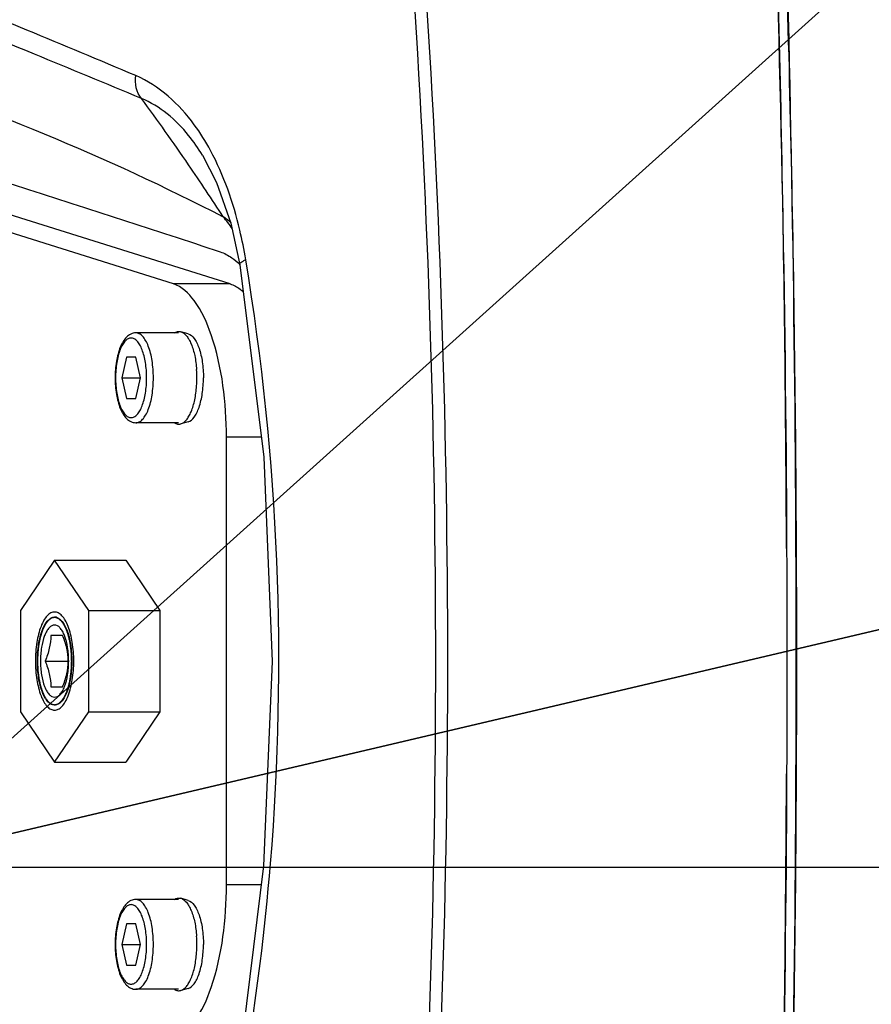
# Model space of a CAD drawing. Header units: millimetres. Extents: x 0 to 12486, y 0 to 8400.
# Tile 52 of 111: x 6451 to 6534, y 1973 to 2069. Entities that reach past the tile are written whole.
import ezdxf

# ---------------------------------------------------------------- set-up
doc = ezdxf.new("R2010")
doc.units = ezdxf.units.MM
doc.header["$LTSCALE"] = 653.4
doc.linetypes.add('CENTER', pattern=[0.6, 0.375, -0.075, 0.075, -0.075])
doc.layers.get('0').update_dxf_attribs({"linetype": 'CONTINUOUS'})
for name, color, linetype in [('03__ASM_ALL_CURVES', 7, 'CONTINUOUS'), ('1_DXF_AXIS', 7, 'CONTINUOUS'), ('304102000126DXF_CONTINUOUS_LINE', 7, 'CONTINUOUS'), ('304102000127DXF_CONTINUOUS_LINE', 7, 'CONTINUOUS'), ('304103000034DXF_CONTINUOUS_LINE', 7, 'CONTINUOUS'), ('304105000340DXF_CONTINUOUS_LINE', 7, 'CONTINUOUS'), ('304106000106DXF_CONTINUOUS_LINE', 7, 'CONTINUOUS'), ('501023000062DXF_CONTINUOUS_LINE', 7, 'CONTINUOUS'), ('604006000002DXF_CONTINUOUS_LINE', 7, 'CONTINUOUS'), ('625001000001DXF_CONTINUOUS_LINE', 7, 'CONTINUOUS'), ('627001000012DXF_CONTINUOUS_LINE', 7, 'CONTINUOUS'), ('DRW0004_DXF_DIMENSION', 7, 'CONTINUOUS')]:
    doc.layers.add(name, color=color, linetype=linetype)
doc.styles.get("Standard").update_dxf_attribs({"font": 'txt', "width": 0.7})
doc.dimstyles.new('DIMSTYLE_1', dxfattribs={"dimtxt": 100, "dimasz": 60, "dimexe": 1.5, "dimexo": 0, "dimgap": 2.5, "dimtad": 0, "dimtih": 1, "dimtoh": 1, "dimdec": 1, "dimdsep": 46, "dimtxsty": 'Standard', "dimblk": '_FILLED', "dimblk1": '_FILLED', "dimblk2": '_FILLED', "dimcen": 0.09, "dimclrt": 5, "dimazin": 2, "dimtp": 0.5, "dimtm": 0.5, "dimtfac": 1, "dimtdec": 65535, "dimtofl": 0, "dimtmove": 0, "dimatfit": 3, "dimldrblk": '_FILLED', "dimfxl": 0, "dimtolj": 1, "dimarcsym": 0})
doc.dimstyles.new('DIMSTYLE_3', dxfattribs={"dimtxt": 100, "dimasz": 60, "dimexe": 1.5, "dimexo": 0, "dimtad": 1, "dimdsep": 46, "dimtxsty": 'Standard', "dimblk": '_FILLED', "dimblk1": '_FILLED', "dimblk2": '_FILLED', "dimcen": 0.09, "dimclrt": 5, "dimazin": 2, "dimtp": 1.2, "dimtm": 1.2, "dimtfac": 1, "dimtofl": 0, "dimtmove": 0, "dimatfit": 3, "dimldrblk": '_FILLED', "dimfxl": 0, "dimtolj": 1, "dimarcsym": 0})
doc.dimstyles.new('DIMSTYLE_5', dxfattribs={"dimtxt": 100, "dimasz": 60, "dimexe": 1.5, "dimexo": 0, "dimtad": 1, "dimdsep": 46, "dimtxsty": 'Standard', "dimblk": '_FILLED', "dimblk1": '_FILLED', "dimblk2": '_FILLED', "dimcen": 0.09, "dimclrt": 5, "dimazin": 2, "dimtp": 0.5, "dimtm": 0.5, "dimtfac": 1, "dimtofl": 0, "dimtmove": 0, "dimatfit": 3, "dimldrblk": '_FILLED', "dimfxl": 0, "dimtolj": 1, "dimarcsym": 0})

# ---------------------------------------------------------------- blocks, each defined once
blk = doc.blocks.new('*D1')
at = {"layer": 'DRW0004_DXF_DIMENSION', "color": 2, "linetype": 'Continuous'}
for start, end in [(285.876118, 360), (193, 267.297394)]:
    blk.add_arc((6436.31, 1986.422), 862.669, start, end, dxfattribs=at)
for points in [[(7303.889, 1926.215), (7298.979, 1986.422), (7289.897, 1926.702)], [(5618.035, 1736.217), (5595.752, 1792.364), (5604.512, 1732.595)]]:
    blk.add_solid(points, dxfattribs=at)
at = {"layer": 'DRW0004_DXF_DIMENSION', "color": 5, "linetype": 'Continuous', "insert": (6533.967, 1179.298), "char_height": 100, "width": 276.66667, "attachment_point": 2, "line_spacing_factor": 0.9}
blk.add_mtext('167\\fgdt;{\\fgdt;~}', dxfattribs=at)
blk = doc.blocks.new('_FILLED')
at = {"color": 0, "linetype": 'ByBlock'}
blk.add_solid([(0, 0), (-1, 0.1167), (-1, -0.1167)], dxfattribs=at)
blk = doc.blocks.new('*D2')
at = {"layer": 'DRW0004_DXF_DIMENSION', "color": 2, "linetype": 'Continuous'}
for start, end in [(92.702606, 167), (0, 74.123882)]:
    blk.add_arc((6436.31, 1986.422), 862.669, start, end, dxfattribs=at)
for points in [[(5604.512, 2240.249), (5595.752, 2180.48), (5618.035, 2236.627)], [(7289.897, 2046.142), (7298.979, 1986.422), (7303.889, 2046.629)]]:
    blk.add_solid(points, dxfattribs=at)
at = {"layer": 'DRW0004_DXF_DIMENSION', "color": 5, "linetype": 'Continuous', "insert": (6533.967, 2893.545), "char_height": 100, "width": 276.66667, "attachment_point": 2, "line_spacing_factor": 0.9}
blk.add_mtext('167\\fgdt;{\\fgdt;~}', dxfattribs=at)
blk = doc.blocks.new('*D7')
at = {"layer": 'DRW0004_DXF_DIMENSION', "color": 2, "linetype": 'Continuous'}
for p, q in [((6436.31, 1986.422), (9013.198, 2592.5)), ((8239.488, 2410.525), (6436.31, 1986.422)), ((8239.488, 2410.525), (8239.488, 2410.525))]:
    blk.add_line(p, q, dxfattribs=at)
at = {"layer": 'DRW0004_DXF_DIMENSION', "color": 2, "linetype": 'Continuous', "xscale": 60, "yscale": 60, "zscale": 60, "rotation": 193.2340523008}
blk.add_blockref('_FILLED', (8239.488, 2410.525), dxfattribs=at)
at = {"layer": 'DRW0004_DXF_DIMENSION', "color": 5, "linetype": 'Continuous', "insert": (8439.454, 2585.968), "char_height": 100, "width": 560, "attachment_point": 1, "rotation": 13.23529, "line_spacing_factor": 0.9}
blk.add_mtext('R1852.38', dxfattribs=at)
blk = doc.blocks.new('*D9')
at = {"layer": 'DRW0004_DXF_DIMENSION', "color": 2, "linetype": 'Continuous'}
for p, q in [((6436.31, 1986.422), (7469.638, 2916.6)), ((6671.17, 2197.838), (6436.31, 1986.422)), ((6671.17, 2197.838), (6671.17, 2197.838))]:
    blk.add_line(p, q, dxfattribs=at)
at = {"layer": 'DRW0004_DXF_DIMENSION', "color": 2, "linetype": 'Continuous', "xscale": 60, "yscale": 60, "zscale": 60, "rotation": 221.9916139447}
blk.add_blockref('_FILLED', (6671.17, 2197.838), dxfattribs=at)
at = {"layer": 'DRW0004_DXF_DIMENSION', "color": 5, "linetype": 'Continuous', "insert": (7177.904, 2822.173), "char_height": 100, "width": 280, "attachment_point": 1, "rotation": 41.99284, "line_spacing_factor": 0.9}
blk.add_mtext('R316', dxfattribs=at)

msp = doc.modelspace()

# ---------------------------------------------------------------- linework, layer by layer
at = {"color": 2, "linetype": 'Continuous'}
for radius in [489.216, 316]:
    msp.add_circle((6436.31, 1986.422), radius, dxfattribs=at)
at = {"layer": '03__ASM_ALL_CURVES', "color": 4, "linetype": 'Continuous'}
msp.add_line((4881.93, 1986.422), (8288.69, 1986.422), dxfattribs=at)
for radius in [489.216, 316]:
    msp.add_circle((6436.31, 1986.422), radius, dxfattribs=at)
at = {"layer": '1_DXF_AXIS', "color": 7, "linetype": 'CENTER'}
msp.add_line((6436.31, 1986.422), (7608.843, 1986.422), dxfattribs=at)
at = {"layer": '304102000126DXF_CONTINUOUS_LINE', "color": 7, "linetype": 'Continuous'}
for centre, radius, start, end in [((4246.246, 2006.589), 2280.136, 0.769548, 1.793719), ((4236.528, 2006.433), 2289.855, 0.26154, 0.770195), ((4234.703, 2006.422), 2291.679, 359.738397, 0.2616), ((4236.528, 2006.411), 2289.855, 359.229802, 359.738457), ((4246.246, 2006.255), 2280.136, 358.206281, 359.230449)]:
    msp.add_arc(centre, radius, start, end, dxfattribs=at)
at = {"layer": '304102000127DXF_CONTINUOUS_LINE', "color": 7, "linetype": 'Continuous'}
msp.add_line((6468.703, 2055.528), (6468.696, 2055.539), dxfattribs=at)
for points in [[(6468.696, 2055.539), (6470.069, 2052.869), (6471.451, 2048.92), (6472.327, 2044.902)], [(6472.327, 2044.902), (6474.649, 2026.232), (6475.482, 2006.385), (6474.643, 1986.538), (6472.327, 1967.941)]]:
    msp.add_lwpolyline(points, dxfattribs=at)
msp.add_arc((4241.257, 2006.422), 2284.203, 358.205771, 1.794229, dxfattribs=at)
at = {"layer": '304102000127DXF_CONTINUOUS_LINE', "color": 9, "linetype": 'Continuous'}
for centre, radius, start, end in [((5493.747, 2006.422), 997.599, 356.258971, 3.741026), ((5487.517, 2006.422), 1004.995, 356.279406, 3.720595), ((6284.892, 1929.736), 221.101, 34.38501, 36.43038), ((6265.658, 1916.529), 244.432, 32.9676, 34.39356), ((6462.349, 2037.758), 14.461, 50.7181, 54.57067), ((6457.303, 2038.231), 17.556, 35.46818, 40.10554)]:
    msp.add_arc(centre, radius, start, end, dxfattribs=at)
for points, knots in [([(6462.231, 2063.255), (6458.716, 2064.748), (6446.201, 2069.988), (6433.608, 2075.043), (6424.487, 2078.484)], [0, 0, 0, 0, 0.281484, 1, 1, 1, 1]), ([(6462.785, 2061.035), (6459.328, 2062.477), (6446.902, 2067.636), (6434.423, 2072.668), (6425.369, 2076.171)], [0, 0, 0, 0, 0.278396, 1, 1, 1, 1]), ([(6424.116, 2067.203), (6427.88, 2066.295), (6443.916, 2061.834), (6459.389, 2055.399), (6470.731, 2049.541)], [0, 0, 0, 0, 0.232733, 1, 1, 1, 1]), ([(6469.488, 2055.985), (6469.02, 2056.854), (6467.213, 2059.79), (6464.505, 2062.288), (6462.231, 2063.255)], [0, 0, 0, 0, 0.285481, 1, 1, 1, 1]), ([(6468.696, 2055.539), (6468.292, 2056.204), (6466.761, 2058.436), (6464.581, 2060.309), (6462.785, 2061.035)], [0, 0, 0, 0, 0.286377, 1, 1, 1, 1]), ([(6472.907, 2045.391), (6472.746, 2046.356), (6472.019, 2050), (6470.788, 2053.571), (6469.488, 2055.985)], [0, 0, 0, 0, 0.262922, 1, 1, 1, 1]), ([(6472.327, 2044.903), (6472.3, 2045.06), (6472.61, 2045.246), (6472.818, 2045.352), (6472.907, 2045.391)], [0, 0, 0, 0, 0.62149, 1, 1, 1, 1]), ([(6472.907, 1967.453), (6473.971, 1973.851), (6477.197, 1999.707), (6476.116, 2026.097), (6472.907, 2045.391)], [0, 0, 0, 0, 0.249033, 1, 1, 1, 1])]:
    msp.add_open_spline(points, degree=3, knots=knots, dxfattribs=at)
msp.add_open_spline([(6462.786, 2061.035), (6462.291, 2061.615), (6462.125, 2062.5), (6462.231, 2063.255)], degree=3, dxfattribs=at)
at = {"layer": '304102000127DXF_CONTINUOUS_LINE', "color": 7, "linetype": 'Continuous'}
msp.add_open_spline([(6444.682, 2054.461), (6446.868, 2053.773), (6455.465, 2051.051), (6464.044, 2048.27), (6470.427, 2046.156)], degree=3, knots=[0, 0, 0, 0, 0.254245, 1, 1, 1, 1], dxfattribs=at)
for points in [[(6470.427, 2046.156), (6470.827, 2046.023), (6471.2, 2045.807), (6471.547, 2045.568)], [(6471.547, 2045.568), (6471.813, 2045.384), (6472.068, 2045.182), (6472.312, 2044.969)]]:
    msp.add_open_spline(points, degree=3, dxfattribs=at)
at = {"layer": '304103000034DXF_CONTINUOUS_LINE', "color": 7, "linetype": 'Continuous'}
msp.add_arc((6436.31, 1986.422), 225, 72.65327, 219.29549, dxfattribs=at)
at = {"layer": '304105000340DXF_CONTINUOUS_LINE', "color": 7, "linetype": 'Continuous'}
for p, q in [((6465.881, 2043.039), (6424.854, 2055.932)), ((6471.404, 2043.039), (6430.377, 2055.932)), ((6471.028, 1984.693), (6471.028, 2028.151))]:
    msp.add_line(p, q, dxfattribs=at)
at = {"layer": '304105000340DXF_CONTINUOUS_LINE', "color": 9, "linetype": 'Continuous'}
for p, q in [((6471.404, 2043.039), (6465.881, 2043.039)), ((6474.411, 2028.151), (6471.028, 2028.151)), ((6474.413, 1984.693), (6471.028, 1984.693))]:
    msp.add_line(p, q, dxfattribs=at)
at = {"layer": '304105000340DXF_CONTINUOUS_LINE', "color": 7, "linetype": 'Continuous'}
for points, knots in [([(6471.028, 2028.151), (6471.028, 2031.5), (6470.488, 2036.19), (6468.321, 2041.196), (6466.702, 2042.781), (6465.881, 2043.039)], [0, 0, 0, 0, 0.614355, 0.842182, 1, 1, 1, 1]), ([(6471.404, 2043.039), (6471.747, 2042.931), (6472.188, 2042.682), (6472.565, 2042.365), (6472.664, 2042.274)], [0, 0, 0, 0, 0.728397, 1, 1, 1, 1]), ([(6465.881, 1969.805), (6466.702, 1970.062), (6468.321, 1971.648), (6470.488, 1976.653), (6471.028, 1981.344), (6471.028, 1984.693)], [0, 0, 0, 0, 0.157818, 0.385645, 1, 1, 1, 1])]:
    msp.add_open_spline(points, degree=3, knots=knots, dxfattribs=at)
at = {"layer": '304106000106DXF_CONTINUOUS_LINE', "color": 7, "linetype": 'Continuous'}
for centre, radius, start, end in [((3923.637, 2006.53), 2601.768, 0.670623, 1.573224), ((3920.791, 2006.422), 2605.536, 358.426682, 1.573318), ((3916.352, 2006.429), 2609.054, 0.240038, 0.670961), ((3916.352, 2006.415), 2609.054, 359.329036, 359.75996), ((3923.637, 2006.314), 2601.768, 358.426776, 359.329374)]:
    msp.add_arc(centre, radius, start, end, dxfattribs=at)
at = {"layer": '501023000062DXF_CONTINUOUS_LINE', "color": 7, "linetype": 'Continuous'}
for p, q in [((6466.384, 2038.282), (6462.242, 2038.282)), ((6461.33, 2035.922), (6460.879, 2033.922)), ((6462.233, 2035.922), (6461.33, 2035.922)), ((6462.684, 2033.922), (6462.233, 2035.922)), ((6460.879, 2033.922), (6461.33, 2031.922)), ((6460.879, 2033.922), (6462.684, 2033.922)), ((6462.233, 2031.922), (6462.684, 2033.922)), ((6461.33, 2031.922), (6462.233, 2031.922)), ((6466.384, 2029.562), (6462.242, 2029.562)), ((6466.384, 1983.282), (6462.242, 1983.282)), ((6461.33, 1980.922), (6460.879, 1978.922)), ((6462.233, 1980.922), (6461.33, 1980.922)), ((6462.684, 1978.922), (6462.233, 1980.922)), ((6460.879, 1978.922), (6462.684, 1978.922)), ((6460.879, 1978.922), (6461.33, 1976.922)), ((6462.233, 1976.922), (6462.684, 1978.922)), ((6461.33, 1976.922), (6462.233, 1976.922)), ((6466.384, 1974.562), (6462.242, 1974.562))]:
    msp.add_line(p, q, dxfattribs=at)
for points, knots in [([(6462.242, 2038.282), (6462.074, 2038.282), (6461.734, 2038.199), (6461.313, 2037.88), (6460.98, 2037.432), (6460.605, 2036.657), (6460.31, 2035.469), (6460.233, 2034.458), (6460.233, 2033.922)], [0, 0, 0, 0, 0.096655, 0.194622, 0.299474, 0.416486, 0.690249, 1, 1, 1, 1]), ([(6460.233, 2033.922), (6460.233, 2033.386), (6460.31, 2032.375), (6460.605, 2031.187), (6460.98, 2030.412), (6461.313, 2029.964), (6461.734, 2029.645), (6462.074, 2029.562), (6462.242, 2029.562)], [0, 0, 0, 0, 0.309754, 0.583517, 0.700528, 0.805379, 0.903343, 1, 1, 1, 1]), ([(6462.242, 1983.282), (6462.074, 1983.282), (6461.734, 1983.199), (6461.313, 1982.88), (6460.98, 1982.432), (6460.605, 1981.657), (6460.31, 1980.469), (6460.233, 1979.458), (6460.233, 1978.922)], [0, 0, 0, 0, 0.096655, 0.194622, 0.299474, 0.416486, 0.690249, 1, 1, 1, 1]), ([(6460.233, 1978.922), (6460.233, 1978.386), (6460.31, 1977.375), (6460.605, 1976.187), (6460.98, 1975.412), (6461.313, 1974.964), (6461.734, 1974.645), (6462.074, 1974.562), (6462.242, 1974.562)], [0, 0, 0, 0, 0.309754, 0.583517, 0.700528, 0.805379, 0.903343, 1, 1, 1, 1])]:
    msp.add_open_spline(points, degree=3, knots=knots, dxfattribs=at)
at = {"layer": '501023000062DXF_CONTINUOUS_LINE', "color": 9, "linetype": 'Continuous'}
for points, knots in [([(6463.29, 2033.922), (6463.29, 2034.416), (6463.238, 2035.139), (6463.052, 2036.047), (6462.87, 2036.629), (6462.647, 2037.112), (6462.391, 2037.479), (6462.105, 2037.72), (6461.781, 2037.81), (6461.458, 2037.72), (6461.171, 2037.479), (6460.916, 2037.112), (6460.693, 2036.629), (6460.511, 2036.047), (6460.325, 2035.139), (6460.273, 2034.416), (6460.273, 2033.922)], [0, 0, 0, 0, 0.167845, 0.245076, 0.314667, 0.374912, 0.424993, 0.465599, 0.5, 0.5344, 0.575007, 0.625087, 0.685333, 0.754924, 0.832155, 1, 1, 1, 1]), ([(6463.945, 2033.922), (6463.945, 2034.48), (6463.869, 2035.525), (6463.578, 2036.747), (6463.22, 2037.525), (6462.931, 2037.939), (6462.607, 2038.212), (6462.356, 2038.282), (6462.242, 2038.282)], [0, 0, 0, 0, 0.335824, 0.629187, 0.749725, 0.849927, 0.931171, 1, 1, 1, 1]), ([(6460.273, 2033.922), (6460.273, 2033.428), (6460.325, 2032.705), (6460.511, 2031.797), (6460.693, 2031.214), (6460.916, 2030.732), (6461.171, 2030.365), (6461.458, 2030.124), (6461.781, 2030.033), (6462.105, 2030.124), (6462.391, 2030.365), (6462.647, 2030.732), (6462.87, 2031.214), (6463.052, 2031.797), (6463.238, 2032.705), (6463.29, 2033.428), (6463.29, 2033.922)], [0, 0, 0, 0, 0.167845, 0.245076, 0.314667, 0.374912, 0.424993, 0.465599, 0.5, 0.5344, 0.575007, 0.625087, 0.685333, 0.754924, 0.832155, 1, 1, 1, 1]), ([(6462.242, 2029.562), (6462.356, 2029.562), (6462.607, 2029.632), (6462.931, 2029.904), (6463.22, 2030.319), (6463.578, 2031.097), (6463.869, 2032.318), (6463.945, 2033.364), (6463.945, 2033.922)], [0, 0, 0, 0, 0.068829, 0.150074, 0.250275, 0.370814, 0.664177, 1, 1, 1, 1]), ([(6463.945, 1978.922), (6463.945, 1979.48), (6463.869, 1980.525), (6463.578, 1981.747), (6463.22, 1982.525), (6462.931, 1982.939), (6462.607, 1983.212), (6462.356, 1983.282), (6462.242, 1983.282)], [0, 0, 0, 0, 0.335824, 0.629187, 0.749725, 0.849927, 0.931171, 1, 1, 1, 1]), ([(6463.29, 1978.922), (6463.29, 1979.416), (6463.238, 1980.139), (6463.052, 1981.047), (6462.87, 1981.629), (6462.647, 1982.112), (6462.391, 1982.479), (6462.105, 1982.72), (6461.781, 1982.81), (6461.458, 1982.72), (6461.171, 1982.479), (6460.916, 1982.112), (6460.693, 1981.629), (6460.511, 1981.047), (6460.325, 1980.139), (6460.273, 1979.416), (6460.273, 1978.922)], [0, 0, 0, 0, 0.167845, 0.245076, 0.314667, 0.374912, 0.424993, 0.465599, 0.5, 0.5344, 0.575007, 0.625087, 0.685333, 0.754924, 0.832155, 1, 1, 1, 1]), ([(6460.273, 1978.922), (6460.273, 1978.428), (6460.325, 1977.705), (6460.511, 1976.797), (6460.693, 1976.214), (6460.916, 1975.732), (6461.171, 1975.365), (6461.458, 1975.124), (6461.781, 1975.033), (6462.105, 1975.124), (6462.391, 1975.365), (6462.647, 1975.732), (6462.87, 1976.214), (6463.052, 1976.797), (6463.238, 1977.705), (6463.29, 1978.428), (6463.29, 1978.922)], [0, 0, 0, 0, 0.167845, 0.245076, 0.314667, 0.374912, 0.424993, 0.465599, 0.5, 0.5344, 0.575007, 0.625087, 0.685333, 0.754924, 0.832155, 1, 1, 1, 1]), ([(6462.242, 1974.562), (6462.356, 1974.562), (6462.607, 1974.632), (6462.931, 1974.904), (6463.22, 1975.319), (6463.578, 1976.097), (6463.869, 1977.318), (6463.945, 1978.364), (6463.945, 1978.922)], [0, 0, 0, 0, 0.068829, 0.150074, 0.250275, 0.370814, 0.664177, 1, 1, 1, 1])]:
    msp.add_open_spline(points, degree=3, knots=knots, dxfattribs=at)
at = {"layer": '604006000002DXF_CONTINUOUS_LINE', "color": 7, "linetype": 'Continuous'}
for p, q in [((6467.304, 2038.196), (6466.6, 2038.395)), ((6467.304, 2029.647), (6466.6, 2029.449)), ((6467.304, 1983.196), (6466.6, 1983.395)), ((6467.304, 1974.647), (6466.6, 1974.449))]:
    msp.add_line(p, q, dxfattribs=at)
for centre, start, end in [((6456.798, 2033.924), 359.98722, 3.9886), ((6456.798, 2033.919), 356.0114, 0.01278), ((6456.798, 1978.924), 359.98722, 3.9886), ((6456.798, 1978.919), 356.0114, 0.01278)]:
    msp.add_arc(centre, 11.367, start, end, dxfattribs=at)
for points, knots in [([(6465.977, 2038.285), (6466.071, 2038.346), (6466.275, 2038.436), (6466.499, 2038.423), (6466.6, 2038.395)], [0, 0, 0, 0, 0.515784, 1, 1, 1, 1]), ([(6466.6, 2038.395), (6466.813, 2038.335), (6467.113, 2038.083), (6467.408, 2037.644), (6467.716, 2037.005), (6467.995, 2036.019), (6468.106, 2035.171), (6468.138, 2034.715)], [0, 0, 0, 0, 0.159877, 0.263442, 0.383897, 0.670091, 1, 1, 1, 1]), ([(6467.304, 2038.196), (6467.541, 2038.13), (6467.867, 2037.823), (6468.171, 2037.307), (6468.482, 2036.549), (6468.734, 2035.407), (6468.801, 2034.435), (6468.801, 2033.922)], [0, 0, 0, 0, 0.156232, 0.260831, 0.383506, 0.673823, 1, 1, 1, 1]), ([(6467.304, 2029.647), (6467.541, 2029.714), (6467.867, 2030.021), (6468.171, 2030.537), (6468.482, 2031.295), (6468.734, 2032.437), (6468.801, 2033.408), (6468.801, 2033.922)], [0, 0, 0, 0, 0.156232, 0.260831, 0.383506, 0.673823, 1, 1, 1, 1]), ([(6466.6, 2029.449), (6466.813, 2029.509), (6467.113, 2029.761), (6467.408, 2030.199), (6467.716, 2030.839), (6467.995, 2031.825), (6468.106, 2032.673), (6468.138, 2033.129)], [0, 0, 0, 0, 0.159877, 0.263442, 0.383897, 0.670091, 1, 1, 1, 1]), ([(6465.977, 2029.559), (6466.071, 2029.498), (6466.275, 2029.408), (6466.499, 2029.421), (6466.6, 2029.449)], [0, 0, 0, 0, 0.515784, 1, 1, 1, 1]), ([(6465.977, 1983.285), (6466.071, 1983.346), (6466.275, 1983.436), (6466.499, 1983.423), (6466.6, 1983.395)], [0, 0, 0, 0, 0.515784, 1, 1, 1, 1]), ([(6466.6, 1983.395), (6466.813, 1983.335), (6467.113, 1983.083), (6467.408, 1982.644), (6467.716, 1982.005), (6467.995, 1981.019), (6468.106, 1980.171), (6468.138, 1979.715)], [0, 0, 0, 0, 0.159877, 0.263442, 0.383897, 0.670091, 1, 1, 1, 1]), ([(6467.304, 1983.196), (6467.541, 1983.13), (6467.867, 1982.823), (6468.171, 1982.307), (6468.482, 1981.549), (6468.734, 1980.407), (6468.801, 1979.435), (6468.801, 1978.922)], [0, 0, 0, 0, 0.156232, 0.260831, 0.383506, 0.673823, 1, 1, 1, 1]), ([(6467.304, 1974.647), (6467.541, 1974.714), (6467.867, 1975.021), (6468.171, 1975.537), (6468.482, 1976.295), (6468.734, 1977.437), (6468.801, 1978.408), (6468.801, 1978.922)], [0, 0, 0, 0, 0.156232, 0.260831, 0.383506, 0.673823, 1, 1, 1, 1]), ([(6466.6, 1974.449), (6466.813, 1974.509), (6467.113, 1974.761), (6467.408, 1975.199), (6467.716, 1975.839), (6467.995, 1976.825), (6468.106, 1977.673), (6468.138, 1978.129)], [0, 0, 0, 0, 0.159877, 0.263442, 0.383897, 0.670091, 1, 1, 1, 1]), ([(6465.977, 1974.559), (6466.071, 1974.498), (6466.275, 1974.408), (6466.499, 1974.421), (6466.6, 1974.449)], [0, 0, 0, 0, 0.515784, 1, 1, 1, 1])]:
    msp.add_open_spline(points, degree=3, knots=knots, dxfattribs=at)
at = {"layer": '625001000001DXF_CONTINUOUS_LINE', "color": 2, "linetype": 'Continuous'}
for p, q in [((6454.541, 2010.672), (6454.356, 2010.672)), ((6454.54, 2002.172), (6454.356, 2002.172))]:
    msp.add_line(p, q, dxfattribs=at)
at = {"layer": '625001000001DXF_CONTINUOUS_LINE', "color": 7, "linetype": 'Continuous'}
for p, q in [((6455.125, 2008.922), (6453.997, 2008.922)), ((6453.433, 2006.422), (6455.689, 2006.422)), ((6453.997, 2003.922), (6455.125, 2003.922))]:
    msp.add_line(p, q, dxfattribs=at)
for points, knots in [([(6454.356, 2011.187), (6454.231, 2011.187), (6453.957, 2011.11), (6453.603, 2010.813), (6453.287, 2010.36), (6452.896, 2009.509), (6452.578, 2008.175), (6452.494, 2007.032), (6452.494, 2006.422)], [0, 0, 0, 0, 0.068792, 0.149996, 0.250164, 0.370697, 0.664111, 1, 1, 1, 1]), ([(6456.217, 2006.422), (6456.217, 2007.032), (6456.134, 2008.175), (6455.815, 2009.509), (6455.424, 2010.36), (6455.108, 2010.813), (6454.755, 2011.11), (6454.48, 2011.187), (6454.356, 2011.187)], [0, 0, 0, 0, 0.335889, 0.629303, 0.749836, 0.850004, 0.931208, 1, 1, 1, 1]), ([(6455.723, 2006.422), (6455.723, 2006.87), (6455.662, 2007.709), (6455.428, 2008.69), (6455.141, 2009.315), (6454.909, 2009.647), (6454.648, 2009.866), (6454.356, 2009.948), (6454.063, 2009.866), (6453.803, 2009.647), (6453.571, 2009.315), (6453.283, 2008.69), (6453.05, 2007.709), (6452.988, 2006.87), (6452.988, 2006.422)], [0, 0, 0, 0, 0.167944, 0.314651, 0.374918, 0.425002, 0.465604, 0.5, 0.534396, 0.574998, 0.625082, 0.685349, 0.832056, 1, 1, 1, 1]), ([(6453.997, 2008.922), (6453.984, 2008.502), (6453.888, 2007.642), (6453.603, 2006.826), (6453.433, 2006.422)], [0, 0, 0, 0, 0.488981, 1, 1, 1, 1]), ([(6455.689, 2006.422), (6455.676, 2006.841), (6455.58, 2007.701), (6455.295, 2008.517), (6455.125, 2008.922)], [0, 0, 0, 0, 0.488981, 1, 1, 1, 1]), ([(6452.494, 2006.422), (6452.494, 2005.812), (6452.578, 2004.669), (6452.896, 2003.334), (6453.287, 2002.483), (6453.603, 2002.031), (6453.957, 2001.733), (6454.231, 2001.657), (6454.356, 2001.657)], [0, 0, 0, 0, 0.335889, 0.629303, 0.749836, 0.850004, 0.931208, 1, 1, 1, 1]), ([(6452.988, 2006.422), (6452.988, 2005.974), (6453.05, 2005.134), (6453.283, 2004.154), (6453.571, 2003.529), (6453.803, 2003.197), (6454.063, 2002.978), (6454.356, 2002.896), (6454.648, 2002.978), (6454.909, 2003.197), (6455.141, 2003.529), (6455.428, 2004.154), (6455.662, 2005.134), (6455.723, 2005.974), (6455.723, 2006.422)], [0, 0, 0, 0, 0.167944, 0.314651, 0.374918, 0.425002, 0.465604, 0.5, 0.534396, 0.574998, 0.625082, 0.685349, 0.832056, 1, 1, 1, 1]), ([(6453.433, 2006.422), (6453.603, 2006.017), (6453.888, 2005.201), (6453.984, 2004.341), (6453.997, 2003.922)], [0, 0, 0, 0, 0.511019, 1, 1, 1, 1]), ([(6454.356, 2001.657), (6454.48, 2001.657), (6454.755, 2001.733), (6455.108, 2002.031), (6455.424, 2002.483), (6455.815, 2003.334), (6456.134, 2004.669), (6456.217, 2005.812), (6456.217, 2006.422)], [0, 0, 0, 0, 0.068792, 0.149996, 0.250164, 0.370697, 0.664111, 1, 1, 1, 1]), ([(6455.125, 2003.922), (6455.295, 2004.326), (6455.58, 2005.142), (6455.676, 2006.002), (6455.689, 2006.422)], [0, 0, 0, 0, 0.511019, 1, 1, 1, 1])]:
    msp.add_open_spline(points, degree=3, knots=knots, dxfattribs=at)
at = {"layer": '625001000001DXF_CONTINUOUS_LINE', "color": 2, "linetype": 'Continuous'}
for points, knots in [([(6454.39, 2010.671), (6454.363, 2010.666), (6454.31, 2010.655), (6454.242, 2010.642), (6454.188, 2010.631), (6454.155, 2010.625), (6454.128, 2010.619), (6454.108, 2010.615), (6454.091, 2010.612), (6454.079, 2010.61), (6454.072, 2010.608), (6454.067, 2010.608), (6454.062, 2010.604), (6454.056, 2010.599), (6454.044, 2010.591), (6454.028, 2010.579), (6454.008, 2010.564), (6453.981, 2010.545), (6453.948, 2010.522), (6453.908, 2010.493), (6453.869, 2010.465), (6453.836, 2010.441), (6453.809, 2010.422), (6453.789, 2010.407), (6453.773, 2010.395), (6453.761, 2010.387), (6453.755, 2010.382), (6453.75, 2010.38), (6453.745, 2010.373), (6453.739, 2010.365), (6453.728, 2010.351), (6453.713, 2010.331), (6453.695, 2010.307), (6453.67, 2010.275), (6453.64, 2010.235), (6453.603, 2010.187), (6453.566, 2010.138), (6453.536, 2010.098), (6453.511, 2010.066), (6453.493, 2010.042), (6453.477, 2010.022), (6453.467, 2010.008), (6453.461, 2010), (6453.456, 2009.995), (6453.452, 2009.986), (6453.447, 2009.975), (6453.437, 2009.956), (6453.424, 2009.929), (6453.408, 2009.896), (6453.386, 2009.852), (6453.359, 2009.797), (6453.327, 2009.732), (6453.295, 2009.666), (6453.262, 2009.6), (6453.236, 2009.545), (6453.217, 2009.507), (6453.206, 2009.485), (6453.197, 2009.47), (6453.191, 2009.448), (6453.182, 2009.422), (6453.167, 2009.374), (6453.145, 2009.307), (6453.118, 2009.227), (6453.092, 2009.146), (6453.065, 2009.065), (6453.039, 2008.984), (6453.016, 2008.917), (6453.001, 2008.87), (6452.992, 2008.843), (6452.985, 2008.824), (6452.981, 2008.8), (6452.974, 2008.769), (6452.962, 2008.715), (6452.946, 2008.638), (6452.926, 2008.545), (6452.9, 2008.422), (6452.873, 2008.299), (6452.85, 2008.19), (6452.838, 2008.137), (6452.832, 2008.105), (6452.826, 2008.083), (6452.824, 2008.057), (6452.82, 2008.024), (6452.813, 2007.965), (6452.802, 2007.881), (6452.79, 2007.78), (6452.774, 2007.646), (6452.757, 2007.512), (6452.743, 2007.394), (6452.736, 2007.335), (6452.732, 2007.302), (6452.728, 2007.277), (6452.728, 2007.25), (6452.726, 2007.214), (6452.724, 2007.152), (6452.72, 2007.063), (6452.716, 2006.956), (6452.711, 2006.814), (6452.703, 2006.636), (6452.698, 2006.493), (6452.695, 2006.422)], [0, 0, 0, 0, 0.03125, 0.0625, 0.078125, 0.09375, 0.101562, 0.109375, 0.117188, 0.121094, 0.123047, 0.125, 0.126953, 0.128906, 0.132812, 0.140625, 0.148438, 0.15625, 0.171875, 0.1875, 0.203125, 0.21875, 0.226562, 0.234375, 0.242188, 0.246094, 0.248047, 0.25, 0.251953, 0.253906, 0.257812, 0.265625, 0.273438, 0.28125, 0.296875, 0.3125, 0.328125, 0.34375, 0.351562, 0.359375, 0.367188, 0.371094, 0.373047, 0.375, 0.376953, 0.378906, 0.382812, 0.390625, 0.398438, 0.40625, 0.421875, 0.4375, 0.453125, 0.46875, 0.484375, 0.492188, 0.496094, 0.5, 0.503906, 0.507812, 0.515625, 0.53125, 0.546875, 0.5625, 0.578125, 0.59375, 0.609375, 0.617188, 0.621094, 0.625, 0.628906, 0.632812, 0.640625, 0.65625, 0.671875, 0.6875, 0.71875, 0.734375, 0.742188, 0.746094, 0.75, 0.753906, 0.757812, 0.765625, 0.78125, 0.796875, 0.8125, 0.84375, 0.859375, 0.867188, 0.871094, 0.875, 0.878906, 0.882812, 0.890625, 0.90625, 0.921875, 0.9375, 0.96875, 1, 1, 1, 1]), ([(6456.016, 2006.422), (6456.013, 2006.489), (6456.007, 2006.625), (6455.999, 2006.827), (6455.991, 2006.997), (6455.986, 2007.132), (6455.982, 2007.216), (6455.979, 2007.284), (6455.977, 2007.352), (6455.965, 2007.431), (6455.952, 2007.528), (6455.935, 2007.657), (6455.918, 2007.786), (6455.901, 2007.914), (6455.888, 2008.011), (6455.877, 2008.091), (6455.868, 2008.156), (6455.863, 2008.196), (6455.859, 2008.228), (6455.852, 2008.258), (6455.84, 2008.309), (6455.815, 2008.412), (6455.779, 2008.559), (6455.744, 2008.706), (6455.716, 2008.824), (6455.698, 2008.898), (6455.684, 2008.957), (6455.673, 2009), (6455.665, 2009.038), (6455.655, 2009.062), (6455.646, 2009.086), (6455.634, 2009.117), (6455.616, 2009.165), (6455.583, 2009.251), (6455.537, 2009.372), (6455.491, 2009.494), (6455.458, 2009.579), (6455.439, 2009.628), (6455.428, 2009.658), (6455.419, 2009.682), (6455.41, 2009.708), (6455.395, 2009.73), (6455.378, 2009.759), (6455.355, 2009.796), (6455.327, 2009.843), (6455.282, 2009.918), (6455.237, 2009.994), (6455.191, 2010.069), (6455.157, 2010.125), (6455.132, 2010.168), (6455.115, 2010.196), (6455.106, 2010.21), (6455.098, 2010.225), (6455.088, 2010.232), (6455.079, 2010.241), (6455.067, 2010.253), (6455.045, 2010.273), (6455.014, 2010.303), (6454.976, 2010.338), (6454.926, 2010.386), (6454.877, 2010.433), (6454.827, 2010.48), (6454.796, 2010.509), (6454.774, 2010.53), (6454.763, 2010.54), (6454.757, 2010.546), (6454.75, 2010.548), (6454.742, 2010.551), (6454.728, 2010.556), (6454.711, 2010.561), (6454.691, 2010.568), (6454.665, 2010.577), (6454.618, 2010.593), (6454.551, 2010.616), (6454.471, 2010.644), (6454.417, 2010.662), (6454.39, 2010.671)], [0, 0, 0, 0, 0.03125, 0.0625, 0.09375, 0.109375, 0.125, 0.132812, 0.140625, 0.15625, 0.171875, 0.1875, 0.21875, 0.234375, 0.25, 0.265625, 0.273438, 0.28125, 0.285156, 0.289062, 0.296875, 0.3125, 0.34375, 0.375, 0.390625, 0.40625, 0.414062, 0.421875, 0.429688, 0.433594, 0.4375, 0.445312, 0.453125, 0.46875, 0.5, 0.53125, 0.546875, 0.554688, 0.5625, 0.566406, 0.570312, 0.578125, 0.585938, 0.59375, 0.609375, 0.625, 0.65625, 0.671875, 0.6875, 0.703125, 0.707031, 0.710938, 0.714844, 0.71875, 0.722656, 0.726562, 0.734375, 0.75, 0.765625, 0.78125, 0.8125, 0.828125, 0.84375, 0.851562, 0.855469, 0.857422, 0.859375, 0.863281, 0.867188, 0.875, 0.882812, 0.890625, 0.90625, 0.9375, 0.96875, 1, 1, 1, 1]), ([(6452.695, 2006.422), (6452.698, 2006.353), (6452.703, 2006.216), (6452.711, 2006.009), (6452.718, 2005.837), (6452.722, 2005.717), (6452.725, 2005.648), (6452.725, 2005.596), (6452.733, 2005.546), (6452.74, 2005.479), (6452.755, 2005.361), (6452.771, 2005.226), (6452.787, 2005.092), (6452.799, 2004.991), (6452.809, 2004.906), (6452.815, 2004.847), (6452.82, 2004.814), (6452.822, 2004.788), (6452.828, 2004.766), (6452.834, 2004.734), (6452.845, 2004.68), (6452.868, 2004.572), (6452.894, 2004.448), (6452.92, 2004.324), (6452.94, 2004.231), (6452.956, 2004.154), (6452.967, 2004.099), (6452.974, 2004.069), (6452.978, 2004.044), (6452.986, 2004.025), (6452.994, 2003.998), (6453.01, 2003.951), (6453.032, 2003.883), (6453.058, 2003.802), (6453.084, 2003.721), (6453.111, 2003.639), (6453.137, 2003.558), (6453.159, 2003.491), (6453.174, 2003.443), (6453.183, 2003.416), (6453.189, 2003.395), (6453.198, 2003.379), (6453.208, 2003.357), (6453.227, 2003.319), (6453.254, 2003.263), (6453.286, 2003.197), (6453.318, 2003.131), (6453.35, 2003.064), (6453.377, 2003.009), (6453.398, 2002.965), (6453.414, 2002.932), (6453.428, 2002.904), (6453.437, 2002.885), (6453.442, 2002.874), (6453.446, 2002.865), (6453.451, 2002.86), (6453.457, 2002.851), (6453.468, 2002.837), (6453.483, 2002.817), (6453.501, 2002.793), (6453.526, 2002.76), (6453.556, 2002.719), (6453.593, 2002.671), (6453.629, 2002.622), (6453.66, 2002.581), (6453.684, 2002.549), (6453.702, 2002.525), (6453.718, 2002.504), (6453.728, 2002.49), (6453.734, 2002.482), (6453.739, 2002.475), (6453.744, 2002.472), (6453.75, 2002.467), (6453.762, 2002.459), (6453.779, 2002.447), (6453.798, 2002.432), (6453.825, 2002.412), (6453.858, 2002.388), (6453.897, 2002.359), (6453.937, 2002.329), (6453.97, 2002.305), (6453.996, 2002.286), (6454.016, 2002.271), (6454.033, 2002.259), (6454.044, 2002.25), (6454.051, 2002.246), (6454.056, 2002.241), (6454.061, 2002.241), (6454.068, 2002.239), (6454.08, 2002.237), (6454.098, 2002.233), (6454.119, 2002.229), (6454.146, 2002.223), (6454.181, 2002.216), (6454.237, 2002.204), (6454.307, 2002.19), (6454.363, 2002.179), (6454.39, 2002.173)], [0, 0, 0, 0, 0.03125, 0.0625, 0.09375, 0.109375, 0.117188, 0.125, 0.132812, 0.140625, 0.15625, 0.1875, 0.203125, 0.21875, 0.234375, 0.242188, 0.246094, 0.25, 0.253906, 0.257812, 0.265625, 0.28125, 0.3125, 0.328125, 0.34375, 0.359375, 0.367188, 0.371094, 0.375, 0.378906, 0.382812, 0.390625, 0.40625, 0.421875, 0.4375, 0.453125, 0.46875, 0.484375, 0.492188, 0.496094, 0.5, 0.503906, 0.507812, 0.515625, 0.53125, 0.546875, 0.5625, 0.578125, 0.59375, 0.601562, 0.609375, 0.617188, 0.621094, 0.623047, 0.625, 0.626953, 0.628906, 0.632812, 0.640625, 0.648438, 0.65625, 0.671875, 0.6875, 0.703125, 0.71875, 0.726562, 0.734375, 0.742188, 0.746094, 0.748047, 0.75, 0.751953, 0.753906, 0.757812, 0.765625, 0.773438, 0.78125, 0.796875, 0.8125, 0.828125, 0.84375, 0.851562, 0.859375, 0.867188, 0.871094, 0.873047, 0.875, 0.876953, 0.878906, 0.882812, 0.890625, 0.898438, 0.90625, 0.921875, 0.9375, 0.96875, 1, 1, 1, 1]), ([(6454.39, 2002.173), (6454.417, 2002.182), (6454.469, 2002.199), (6454.548, 2002.226), (6454.614, 2002.248), (6454.66, 2002.264), (6454.687, 2002.273), (6454.707, 2002.279), (6454.723, 2002.285), (6454.736, 2002.289), (6454.744, 2002.292), (6454.751, 2002.294), (6454.757, 2002.3), (6454.768, 2002.31), (6454.79, 2002.331), (6454.821, 2002.36), (6454.871, 2002.406), (6454.921, 2002.453), (6454.971, 2002.5), (6455.008, 2002.535), (6455.04, 2002.564), (6455.061, 2002.585), (6455.074, 2002.596), (6455.083, 2002.605), (6455.093, 2002.613), (6455.101, 2002.627), (6455.11, 2002.641), (6455.127, 2002.669), (6455.152, 2002.711), (6455.186, 2002.767), (6455.232, 2002.842), (6455.277, 2002.917), (6455.323, 2002.992), (6455.351, 2003.039), (6455.374, 2003.076), (6455.39, 2003.105), (6455.405, 2003.127), (6455.414, 2003.152), (6455.423, 2003.176), (6455.435, 2003.206), (6455.454, 2003.255), (6455.486, 2003.34), (6455.533, 2003.461), (6455.579, 2003.582), (6455.612, 2003.667), (6455.631, 2003.716), (6455.642, 2003.746), (6455.652, 2003.77), (6455.661, 2003.794), (6455.67, 2003.832), (6455.68, 2003.875), (6455.695, 2003.934), (6455.712, 2004.008), (6455.741, 2004.125), (6455.776, 2004.272), (6455.812, 2004.419), (6455.837, 2004.521), (6455.849, 2004.573), (6455.857, 2004.602), (6455.86, 2004.635), (6455.866, 2004.675), (6455.875, 2004.739), (6455.89, 2004.851), (6455.912, 2005.012), (6455.933, 2005.173), (6455.951, 2005.301), (6455.963, 2005.398), (6455.976, 2005.477), (6455.978, 2005.547), (6455.981, 2005.615), (6455.985, 2005.701), (6455.991, 2005.838), (6455.998, 2006.01), (6456.007, 2006.216), (6456.013, 2006.353), (6456.016, 2006.422)], [0, 0, 0, 0, 0.03125, 0.0625, 0.09375, 0.109375, 0.117188, 0.125, 0.132812, 0.136719, 0.140625, 0.142578, 0.144531, 0.148438, 0.15625, 0.171875, 0.1875, 0.21875, 0.234375, 0.25, 0.265625, 0.273438, 0.277344, 0.28125, 0.285156, 0.289062, 0.292969, 0.296875, 0.3125, 0.328125, 0.34375, 0.375, 0.390625, 0.40625, 0.414062, 0.421875, 0.429688, 0.433594, 0.4375, 0.445312, 0.453125, 0.46875, 0.5, 0.53125, 0.546875, 0.554688, 0.5625, 0.566406, 0.570312, 0.578125, 0.585938, 0.59375, 0.609375, 0.625, 0.65625, 0.6875, 0.703125, 0.710938, 0.714844, 0.71875, 0.726562, 0.734375, 0.75, 0.78125, 0.8125, 0.828125, 0.84375, 0.859375, 0.867188, 0.875, 0.890625, 0.90625, 0.9375, 0.96875, 1, 1, 1, 1])]:
    msp.add_open_spline(points, degree=3, knots=knots, dxfattribs=at)
at = {"layer": '627001000012DXF_CONTINUOUS_LINE', "color": 7, "linetype": 'Continuous'}
for p, q in [((6454.356, 2016.237), (6451.034, 2011.329)), ((6457.677, 2011.329), (6454.356, 2016.237)), ((6454.356, 2016.237), (6461.259, 2016.237)), ((6461.259, 2016.237), (6464.581, 2011.329)), ((6451.034, 2011.329), (6451.034, 2001.514)), ((6457.677, 2001.514), (6457.677, 2011.329)), ((6457.677, 2011.329), (6464.581, 2011.329)), ((6464.581, 2011.329), (6464.581, 2001.514)), ((6454.356, 2010.705), (6454.359, 2010.705)), ((6454.356, 2010.705), (6454.359, 2010.704)), ((6451.034, 2001.514), (6454.356, 1996.607)), ((6454.359, 2002.139), (6454.356, 2002.139)), ((6454.359, 2002.139), (6454.356, 2002.139)), ((6454.356, 1996.607), (6457.677, 2001.514)), ((6457.677, 2001.514), (6464.581, 2001.514)), ((6464.581, 2001.514), (6461.259, 1996.607)), ((6454.356, 1996.607), (6461.259, 1996.607))]:
    msp.add_line(p, q, dxfattribs=at)
for points, knots in [([(6452.682, 2006.422), (6452.682, 2006.97), (6452.758, 2007.998), (6453.041, 2009.197), (6453.398, 2009.963), (6453.731, 2010.454), (6454.116, 2010.705), (6454.356, 2010.705)], [0, 0, 0, 0, 0.336956, 0.631301, 0.752218, 0.852706, 1, 1, 1, 1]), ([(6454.359, 2010.705), (6454.599, 2010.703), (6454.983, 2010.451), (6455.315, 2009.959), (6455.671, 2009.193), (6455.953, 2007.996), (6456.029, 2006.969), (6456.029, 2006.422)], [0, 0, 0, 0, 0.14745, 0.248028, 0.368988, 0.66326, 1, 1, 1, 1]), ([(6454.356, 2002.139), (6454.116, 2002.139), (6453.731, 2002.389), (6453.398, 2002.881), (6453.041, 2003.647), (6452.758, 2004.846), (6452.682, 2005.874), (6452.682, 2006.422)], [0, 0, 0, 0, 0.147293, 0.247779, 0.368695, 0.663039, 1, 1, 1, 1]), ([(6456.029, 2006.422), (6456.029, 2005.875), (6455.953, 2004.848), (6455.671, 2003.65), (6455.315, 2002.884), (6454.983, 2002.392), (6454.599, 2002.14), (6454.359, 2002.139)], [0, 0, 0, 0, 0.336739, 0.631012, 0.751974, 0.852552, 1, 1, 1, 1])]:
    msp.add_open_spline(points, degree=3, knots=knots, dxfattribs=at)

# ---------------------------------------------------------------- dimensions: what is measured, and where the dimension line sits
at = {"layer": 'DRW0004_DXF_DIMENSION', "color": 2, "linetype": 'Continuous'}
for mpoint, dimstyle, picture, middle in [((6671.17, 2197.838), 'DIMSTYLE_5', '*D9', (7315.408, 2878.677)), ((8239.488, 2410.525), 'DIMSTYLE_3', '*D7', (8723.464, 2601.402))]:
    dim = msp.add_radius_dim(center=(6436.31, 1986.422), mpoint=mpoint, text='R<>', dimstyle=dimstyle, override={"dimpost": '<>'}, dxfattribs=at)
    dim.commit()
    dim.dimension.update_dxf_attribs({"geometry": picture, "text_midpoint": middle, "dimtype": 164})
for base, line1, line2, picture, middle in [((6533.967, 2843.545), ((7290.352, 1986.422), (7298.979, 1986.422)), ((5604.157, 2178.54), (5595.752, 2180.48)), '*D2', (6533.967, 2843.545)), ((6533.967, 1129.298), ((5604.157, 1794.304), (5595.752, 1792.364)), ((7290.352, 1986.422), (7298.979, 1986.422)), '*D1', (6533.967, 1129.298))]:
    dim = msp.add_angular_dim_2l(base=base, line1=line1, line2=line2, dimstyle='DIMSTYLE_1', dxfattribs=at)
    dim.commit()
    dim.dimension.update_dxf_attribs({"geometry": picture, "text_midpoint": middle, "dimtype": 162})

doc.saveas('drawing.dxf')
